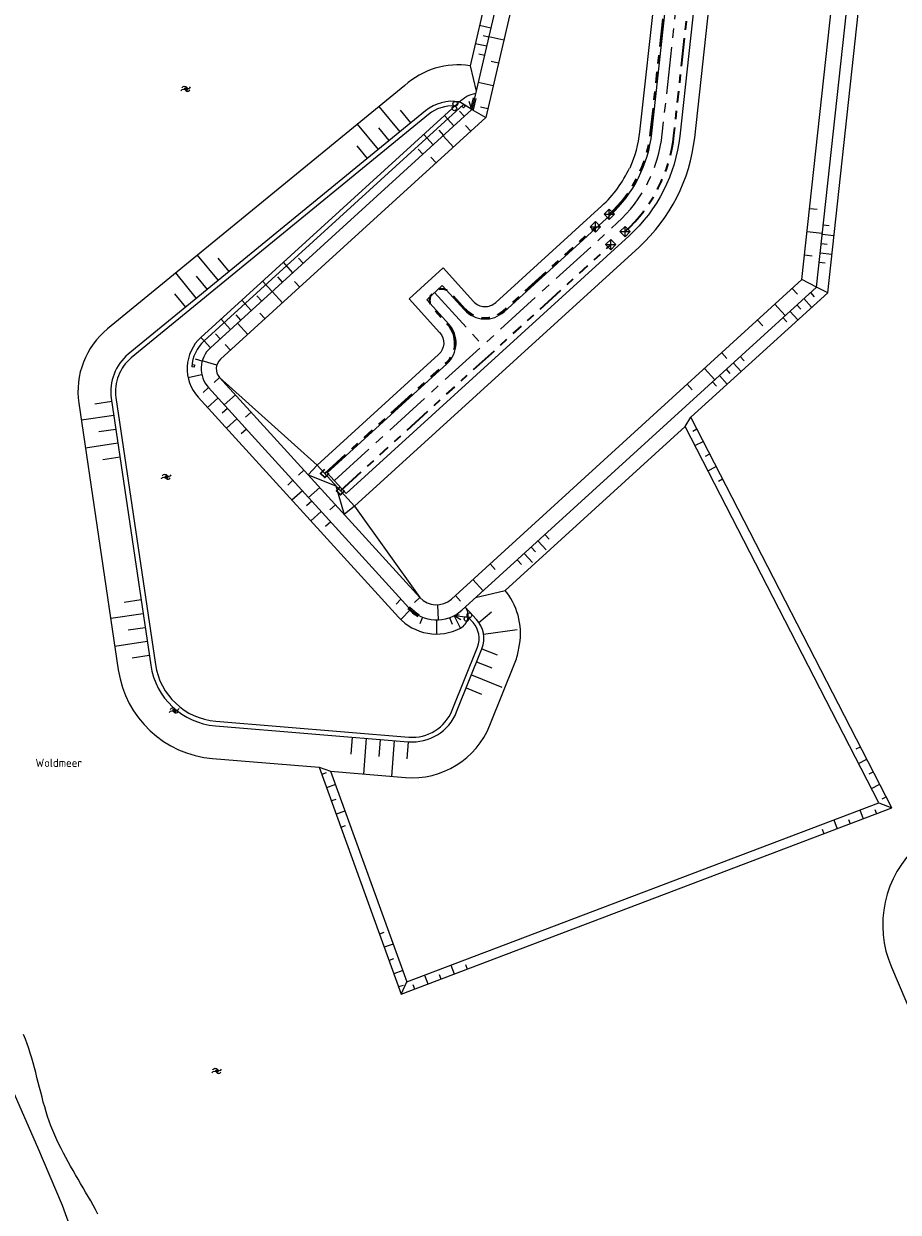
# Model space of a CAD drawing. Header units: metres. Extents: x 239845 to 242720, y 580286 to 584200.
# Tile 40 of 113: x 240107 to 240293, y 583111 to 583364. Entities that reach past the tile are written whole.
import ezdxf

# ---------------------------------------------------------------- set-up
doc = ezdxf.new("R2010")
doc.units = ezdxf.units.M
doc.linetypes.add('AM-AS', pattern=[16, 10, -2, 2, -2])
doc.linetypes.add('RI-DRAINAGE', pattern=[19.200000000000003, 6, -1.8, 1.8, -1.8, 2.4, -1.8, 1.8, -1.8])
for name, color, linetype, lineweight, true_color in [('B-WA-RI-DRAINAGE_AFDEKKAP-G', 9, 'Continuous', 35, 0x808080), ('B-WA-RI-DRAINAGE_DRAIN_PP_100-G', 9, 'RI-DRAINAGE', 35, 0x808080), ('B-WE-GK-BESCHOEIING_DAMWAND_HOUT-G', 9, 'GK-BESCHOEIING', 18, 0x808080), ('B-WE-GK-BESCHOEIING_TYPE_3-G', 9, 'Continuous', 0, 0x808080), ('B-WE-GK-BESCHOEIING_TYPE_5-G', 9, 'Continuous', 18, 0x808080), ('B-WE-GW-TALUD_ARCERING-G', 9, 'Continuous', 0, 0x808080), ('B-WE-OG-TOPOGRAFIE-S', 9, 'Continuous', 9, 0x808080), ('B-WE-OG-TOPOGRAFIE-S @ 0.2', 9, 'Continuous', 9, 0x808080), ('B-WE-OG-TOPOGRAFIE-S @ 0.5', 9, 'Continuous', 9, 0x808080), ('GBKN', 9, 'Continuous', 0, 0x808080)]:
    doc.layers.add(name, color=color, linetype=linetype, lineweight=lineweight, true_color=true_color)
for name, color, linetype, lineweight in [('B-WE-GW-GRONDWERK-G', 3, 'Continuous', 18), ('B-WE-GW-GRONDWERK_BODEM_MEER-G', 150, 'Continuous', 18), ('B-WE-GW-GRONDWERK_INSTEEK_SLEUF-G', 7, 'Continuous', 18), ('B-WE-GW-GRONDWERK_INSTEEK_TALUD-G', 70, 'Continuous', 18), ('B-WE-GW-HOOGTELIJN-180', 190, 'Continuous', 18), ('B-WE-GW-HOOGTELIJN-240', 74, 'Continuous', 18), ('B-WE-GW-HOOGTELIJN-260', 44, 'Continuous', 18), ('B-WE-OB-BEKLEDING_STORTSTEEN-G', 30, 'Continuous', 18), ('B-WE-VH-HELLING_KNIKLIJN-G', 30, 'Continuous', 18), ('N-WE-AM_AS_WEG_FASE_1-G', 6, 'AM-AS', 18), ('N-WE-VH-HELLING_AANDUIDING-G', 30, 'Continuous', 18), ('X-XX-AL-T35-ORIENTATIE', 50, 'Continuous', 35)]:
    doc.layers.add(name, color=color, linetype=linetype, lineweight=lineweight)
doc.layers.add('WG-nw-vh-materiaalscheiding', color=7, linetype='Continuous')
doc.styles.add('NLCS-ISO', font='NLCS-ISO.ttf')
doc.linetypes.add('GK-BESCHOEIING', pattern='A,30,-5,[1,NLCS.shx,S=1,R=0,X=0,Y=0],-5', length=40)

# ---------------------------------------------------------------- blocks, each defined once
blk = doc.blocks.new('SOG-TOPOGRAFIE_WATER-SO')
at = {"flags": 128}
for points in [[(-1.912067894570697, 0.4603085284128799), (-1.824502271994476, 0.5985739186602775, -0.5388311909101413), (0.1837699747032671, 0.6342924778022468, 0.6051675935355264), (1.859057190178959, 0.83247287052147, -4.03570463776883)], [(-2.279607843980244, -0.8082764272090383), (-2.192042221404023, -0.6700110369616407, -0.5388311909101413), (-0.1837699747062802, -0.6342924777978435, 0.6051675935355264), (1.491517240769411, -0.4361120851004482, -4.03570463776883)]]:
    blk.add_lwpolyline(points, format="xyb", dxfattribs=at)
blk = doc.blocks.new('*U51')
at = {"layer": 'B-WE-OG-TOPOGRAFIE-S @ 0.2', "xscale": 0.2, "yscale": 0.2, "zscale": 0.2}
blk.add_blockref('SOG-TOPOGRAFIE_WATER-SO', (240141.5137158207, 583350.4302695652), dxfattribs=at)
at = {"layer": 'B-WE-OG-TOPOGRAFIE-S @ 0.5', "xscale": 0.5, "yscale": 0.5, "zscale": 0.5}
blk.add_blockref('SOG-TOPOGRAFIE_WATER-SO', (240141.5137158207, 583350.4302695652), dxfattribs=at)
blk = doc.blocks.new('*U52')
at = {"layer": 'B-WE-OG-TOPOGRAFIE-S @ 0.2', "xscale": 0.2, "yscale": 0.2, "zscale": 0.2}
blk.add_blockref('SOG-TOPOGRAFIE_WATER-SO', (240139.0312440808, 583217.8430563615), dxfattribs=at)
at = {"layer": 'B-WE-OG-TOPOGRAFIE-S @ 0.5', "xscale": 0.5, "yscale": 0.5, "zscale": 0.5}
blk.add_blockref('SOG-TOPOGRAFIE_WATER-SO', (240139.0312440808, 583217.8430563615), dxfattribs=at)
blk = doc.blocks.new('*U53')
at = {"layer": 'B-WE-OG-TOPOGRAFIE-S @ 0.2', "xscale": 0.2, "yscale": 0.2, "zscale": 0.2}
blk.add_blockref('SOG-TOPOGRAFIE_WATER-SO', (240148.1135756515, 583140.955171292), dxfattribs=at)
at = {"layer": 'B-WE-OG-TOPOGRAFIE-S @ 0.5', "xscale": 0.5, "yscale": 0.5, "zscale": 0.5}
blk.add_blockref('SOG-TOPOGRAFIE_WATER-SO', (240148.1135756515, 583140.955171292), dxfattribs=at)
blk = doc.blocks.new('*U63')
at = {"layer": 'B-WE-OG-TOPOGRAFIE-S @ 0.2', "xscale": 0.2, "yscale": 0.2, "zscale": 0.2}
blk.add_blockref('SOG-TOPOGRAFIE_WATER-SO', (240137.3504844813, 583267.6881726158), dxfattribs=at)
at = {"layer": 'B-WE-OG-TOPOGRAFIE-S @ 0.5', "xscale": 0.5, "yscale": 0.5, "zscale": 0.5}
blk.add_blockref('SOG-TOPOGRAFIE_WATER-SO', (240137.3504844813, 583267.6881726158), dxfattribs=at)
blk = doc.blocks.new('Beeindiging drain')
for points in [[(1.575000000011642, 1.574999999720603), (-1.575000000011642, -1.574999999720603)], [(1.575000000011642, -1.574999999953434), (-1.575000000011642, 1.574999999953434)]]:
    blk.add_lwpolyline(points)
blk.add_lwpolyline([(-1.575000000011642, -1.574999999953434), (1.575000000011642, -1.574999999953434), (1.575000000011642, 1.574999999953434), (-1.575000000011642, 1.574999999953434)], close=True)

msp = doc.modelspace()

# ---------------------------------------------------------------- linework, layer by layer
at = {"layer": 'B-WA-RI-DRAINAGE_AFDEKKAP-G', "flags": 128}
for points in [[(240171.9434624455, 583268.4058879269), (240171.0538528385, 583267.5277679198), (240170.1757328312, 583268.4173775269), (240171.0653424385, 583269.295497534)], [(240175.3099256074, 583264.695776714), (240174.4073178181, 583263.8310228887), (240173.5425639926, 583264.7336306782), (240174.4451717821, 583265.5983845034)]]:
    msp.add_lwpolyline(points, dxfattribs=at)
at = {"layer": 'B-WA-RI-DRAINAGE_DRAIN_PP_100-G', "flags": 128}
for points in [[(240231.783974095, 583323.6998106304, 0.1828845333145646), (240240.6063951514, 583341.0520003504), (240248.9091334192, 583417.2037182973)], [(240235.1504416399, 583320.0029340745, 0.1828845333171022), (240245.576939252, 583340.5100673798), (240253.8668879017, 583416.5444804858)], [(240171.0561693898, 583268.3995644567), (240196.9673525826, 583291.9949309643, 0.4142135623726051), (240197.3473229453, 583300.1177766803), (240194.1491787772, 583303.6298094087, -0.4142135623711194), (240194.3143832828, 583307.1614814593, -0.4142135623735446), (240197.8460553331, 583306.9962769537), (240201.044199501, 583303.4842442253, 0.4142135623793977), (240209.1670452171, 583303.1042738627), (240228.7878478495, 583320.9714637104)]]:
    msp.add_lwpolyline(points, format="xyb", dxfattribs=at)
msp.add_lwpolyline([(240174.4226369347, 583264.7026879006), (240232.0939112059, 583317.2195816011)], dxfattribs=at)
at = {"layer": 'B-WE-GK-BESCHOEIING_DAMWAND_HOUT-G', "ltscale": 0.5, "flags": 128}
for points in [[(240276.0014922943, 583308.1750401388), (240290.8028787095, 583443.9315781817), (240301.6968138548, 583449.3382452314, 0.3948413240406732), (240305.7664829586, 583460.2158604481), (240299.0526319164, 583476.3608493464), (240328.0942390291, 583488.4377250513), (240347.286898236, 583490.7476401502), (240358.5267954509, 583423.1046846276), (240339.5470516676, 583416.4656195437, 0.4142135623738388), (240335.5577552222, 583408.1839823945), (240371.877561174, 583304.3530058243), (240327.6678629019, 583193.7072296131), (240326.0318199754, 583189.6126248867, 0.2045114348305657), (240326.1783686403, 583183.3326978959, 0.2045114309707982), (240330.8148475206, 583179.0945350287)], [(240276.0014922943, 583308.1750401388), (240290.8028787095, 583443.9315781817), (240301.6968138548, 583449.3382452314, 0.3948413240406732), (240305.7664829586, 583460.2158604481), (240299.0526319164, 583476.3608493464), (240328.0942390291, 583488.4377250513), (240347.286898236, 583490.7476401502), (240358.5267954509, 583423.1046846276), (240339.5470516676, 583416.4656195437, 0.4142135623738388), (240335.5577552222, 583408.1839823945), (240371.877561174, 583304.3530058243), (240327.6678629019, 583193.7072296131), (240326.0318199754, 583189.6126248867, 0.2045114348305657), (240326.1783686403, 583183.3326978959, 0.2045114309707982), (240330.8148475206, 583179.0945350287)], [(240243.1532628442, 583431.3017560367), (240240.4062250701, 583406.1062555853), (240222.3328023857, 583408.0767810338, 0.3794736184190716), (240215.8386409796, 583403.4720959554), (240202.4721136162, 583346.035577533)], [(240243.1532628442, 583431.3017560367), (240240.4062250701, 583406.1062555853), (240222.3328023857, 583408.0767810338, 0.3794736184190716), (240215.8386409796, 583403.4720959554), (240202.4721136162, 583346.035577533)], [(240189.0069266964, 583239.7755743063, 0.4142135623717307), (240200.3082772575, 583239.2469198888), (240276.0014922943, 583308.1750401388)], [(240189.0069266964, 583239.7755743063, 0.4142135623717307), (240200.3082772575, 583239.2469198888), (240276.0014922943, 583308.1750401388)], [(240188.8013955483, 583239.6290013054, 0.0608181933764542), (240190.926733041, 583237.899091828, 0.0608181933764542)], [(240188.8013955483, 583239.6290013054, 0.0608181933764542), (240190.926733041, 583237.899091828, 0.0608181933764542)], [(240189.161697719, 583239.9756745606, 0.06081819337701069), (240191.1930459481, 583238.3222672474)], [(240189.161697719, 583239.9756745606, 0.06081819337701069), (240191.1930459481, 583238.3222672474)]]:
    msp.add_lwpolyline(points, format="xyb", dxfattribs=at)
for points in [[(240202.2196904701, 583346.1029144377), (240202.7893128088, 583348.5192820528)], [(240202.2196904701, 583346.1029144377), (240202.7893128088, 583348.5192820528)], [(240203.2782812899, 583348.4142923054), (240202.7139666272, 583345.976980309)], [(240203.2782812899, 583348.4142923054), (240202.7139666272, 583345.976980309)]]:
    msp.add_lwpolyline(points, dxfattribs=at)
at = {"layer": 'B-WE-GK-BESCHOEIING_TYPE_3-G', "ltscale": 0.5}
msp.add_lwpolyline([(240200.6952472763, 583347.1225051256), (240145.3026926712, 583296.6806701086, 0.1989123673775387), (240142.6977791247, 583291.1394827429)], format="xyb", dxfattribs=at)
at = {"layer": 'B-WE-GK-BESCHOEIING_TYPE_3-G', "ltscale": 0.5, "flags": 128}
for points in [[(240200.6952472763, 583347.1225051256), (240201.0341847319, 583346.7403472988), (240200.656886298, 583346.4066902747), (240200.323115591, 583346.7836327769)], [(240142.7415313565, 583291.6408829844), (240143.2497776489, 583291.5898054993), (240143.198691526, 583291.0887353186), (240142.6977791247, 583291.1394827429)]]:
    msp.add_lwpolyline(points, dxfattribs=at)
at = {"layer": 'B-WE-GK-BESCHOEIING_TYPE_5-G', "flags": 128}
msp.add_lwpolyline([(240198.8294102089, 583346.7759206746, 0.1904006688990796), (240193.2291502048, 583344.984943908), (240129.7791114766, 583293.0615872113, 0.2638220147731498), (240126.5045083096, 583284.595966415), (240134.9230756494, 583227.6627065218, 0.3485120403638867), (240147.7987737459, 583215.5882490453), (240188.9793825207, 583212.1790446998, 0.3295223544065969), (240198.2817022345, 583217.9341209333), (240203.6569454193, 583231.3870052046, 0.2872246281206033), (240202.7107354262, 583236.6086674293), (240201.6427683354, 583237.7814523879)], format="xyb", dxfattribs=at)
msp.add_lwpolyline([(240123.54, 583088.8199999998), (240115.1039999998, 583112.2489999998), (240109.8199999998, 583124.622), (240103.6090000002, 583138.9440000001), (240101.2719999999, 583142.3650000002), (240097.9619999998, 583144.2280000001), (240089.5929999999, 583147.176), (240081.8489999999, 583148.9960000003), (240073.821, 583150.06), (240059.7769999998, 583151.1919999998), (240047.7009999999, 583151.9040000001), (240043.3659999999, 583152.335), (240040.96, 583153.2259999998), (240039.2930000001, 583153.852), (240028.0099999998, 583157.8939999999), (240024.3470000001, 583158.5860000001), (240018.8089999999, 583158.2069999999), (240010.9219999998, 583154.6140000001), (240005.648, 583150.81), (240004.6189999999, 583149.7009999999), (239991.9279999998, 583133.1289999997), (239974.1630000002, 583110.4750000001)], dxfattribs=at)
at = {"layer": 'B-WE-GK-BESCHOEIING_TYPE_5-G'}
for centre in [(240198.7233810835, 583346.2872921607), (240198.9216883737, 583347.265198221), (240201.3113718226, 583237.3954009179), (240201.9495662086, 583238.1624302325)]:
    msp.add_circle(centre, 0.5, dxfattribs=at)
at = {"layer": 'B-WE-GW-GRONDWERK-G', "flags": 128}
for points in [[(240202.0758884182, 583355.3626468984), (240203.3775151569, 583349.9261252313)], [(240202.4721136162, 583346.035577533), (240205.4172789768, 583344.30839073)], [(240278.3842235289, 583306.9635816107), (240276.0014922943, 583308.1750401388), (240272.8944107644, 583309.7547820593)], [(240144.6293991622, 583297.4200454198), (240145.3026926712, 583296.6806701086), (240146.6492796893, 583295.2019194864)], [(240203.2657785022, 583241.9400939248), (240209.5641235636, 583243.4151700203)], [(240200.0596970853, 583235.4354974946), (240198.6584876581, 583238.0881588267)]]:
    msp.add_lwpolyline(points, dxfattribs=at)
for points in [[(240199.8068141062, 583347.6659689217, 0.2169431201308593), (240192.5958416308, 583345.758843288)], [(240204.585562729, 583231.0159662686, 0.287224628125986), (240203.4501107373, 583237.2819609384), (240201.0476525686, 583239.9202133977)]]:
    msp.add_lwpolyline(points, format="xyb", dxfattribs=at)
at = {"layer": 'B-WE-GW-GRONDWERK_BODEM_MEER-G', "flags": 128}
for points in [[(240209.5641235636, 583243.4151700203), (240247.9793397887, 583278.397019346), (240249.2026871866, 583280.390150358), (240278.3842235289, 583306.9635816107), (240286.3113478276, 583379.6702133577), (240286.6772854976, 583381.6426147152), (240293.2800734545, 583442.2025926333), (240302.8748996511, 583446.9645110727, 0.3658249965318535), (240308.5938258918, 583460.1692928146), (240307.7352387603, 583461.9924507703), (240302.3209218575, 583475.0124128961)], [(240197.4001788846, 583439.5568332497), (240240.428629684, 583429.3773311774), (240238.191919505, 583408.862494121), (240222.6037688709, 583410.5620530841, 0.3794736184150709), (240213.403706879, 583404.038749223), (240202.0758884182, 583355.3626468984)], [(240169.8704847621, 583205.7336384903), (240172.3065898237, 583204.8797379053), (240188.2657194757, 583203.5585351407, 0.3295223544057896), (240206.314241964, 583214.7246341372), (240211.6901851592, 583228.1792703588, 0.05335484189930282), (240212.498744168, 583231.1262357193, 0.2191954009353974), (240209.8657168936, 583243.0839761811), (240209.5641235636, 583243.4151700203)], [(240327.5725532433, 583200.2065308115), (240321.6353863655, 583202.5787890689, 0.2872246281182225), (240310.147729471, 583200.4971270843), (240297.6481639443, 583189.1147124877, 0.3190462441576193), (240291.9783544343, 583163.0845431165), (240306.0587494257, 583130.0769065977, 0.07584659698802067), (240309.712377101, 583124.1788985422, 0.07584659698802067)]]:
    msp.add_lwpolyline(points, format="xyb", dxfattribs=at)
for points in [[(240169.870484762, 583205.7336384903), (240187.3747672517, 583157.3777003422), (240292.0933773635, 583197.082418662), (240249.2026871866, 583280.390150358)], [(240172.3065898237, 583204.8797379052), (240188.5642453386, 583159.9676322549), (240289.2899085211, 583198.1583996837), (240247.9793397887, 583278.397019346)], [(240289.2899085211, 583198.1583996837), (240292.0933773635, 583197.082418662)], [(240187.3747672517, 583157.3777003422), (240188.5642453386, 583159.9676322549)]]:
    msp.add_lwpolyline(points, dxfattribs=at)
at = {"layer": 'B-WE-GW-GRONDWERK_INSTEEK_SLEUF-G'}
msp.add_line((240207.5511407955, 583304.8787746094), (240230.1680696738, 583325.4743113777), dxfattribs=at)
at = {"layer": 'B-WE-GW-GRONDWERK_INSTEEK_SLEUF-G', "flags": 128}
msp.add_lwpolyline([(240177.4187930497, 583261.412467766), (240238.1465977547, 583316.7127139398, 0.1828845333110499), (240250.0007235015, 583340.0277470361), (240263.352938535, 583462.4926592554, -0.2735588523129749), (240267.6239053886, 583468.1973700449), (240268.6497754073, 583468.6239753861), (240268.6889948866, 583468.6077941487)], format="xyb", dxfattribs=at)
for points in [[(240238.3199448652, 583341.3012895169), (240241.6104905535, 583371.4817792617), (240241.2384872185, 583371.9448273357), (240244.122651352, 583398.39803428), (240244.5561977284, 583402.3744695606), (240247.9488918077, 583433.4918520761)], [(240236.2115255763, 583333.6089515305), (240236.0791018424, 583333.5597142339)], [(240202.818700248, 583305.1001486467), (240196.3214178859, 583312.2351204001), (240189.0755398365, 583305.6368440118), (240195.5728221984, 583298.5018722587)], [(240195.3514481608, 583293.7694317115), (240169.4402649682, 583270.1740652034), (240167.5046727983, 583268.1409683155)], [(240177.4053267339, 583261.4018570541), (240175.213883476, 583259.6751210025)]]:
    msp.add_lwpolyline(points, dxfattribs=at)
at = {"layer": 'B-WE-GW-GRONDWERK_INSTEEK_SLEUF-G'}
for centre, radius, start, end in [((240213.2684025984, 583344.0326316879), 25.2, 335.5664195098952, 353.7776818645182), ((240213.2684025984, 583344.0326316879), 25.1, 312.32177117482, 335.3390547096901), ((240205.2956075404, 583307.3556819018), 3.350000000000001, 222.3217711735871, 312.32177117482)]:
    msp.add_arc(centre, radius, start, end, dxfattribs=at)
at = {"layer": 'B-WE-GW-GRONDWERK_INSTEEK_SLEUF-G', "extrusion": (0, 0, -1)}
msp.add_arc((-240193.095914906, 583296.2463390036), 3.35, 137.6782288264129, 227.6782288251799, dxfattribs=at)
at = {"layer": 'B-WE-GW-GRONDWERK_INSTEEK_TALUD-G', "flags": 128}
msp.add_lwpolyline([(240246.706184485, 583433.811206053), (240243.2936795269, 583402.512120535), (240221.9794620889, 583404.8359862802, 0.3794736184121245), (240219.0137950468, 583402.7331800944), (240205.4172789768, 583344.30839073), (240148.8072477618, 583292.7578912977, 0.4142135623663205), (240148.6255228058, 583288.8730520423), (240191.3661947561, 583241.9375072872, 0.414213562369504), (240198.0763716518, 583241.6236187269), (240272.8944107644, 583309.7547820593), (240287.7554617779, 583446.0585566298), (240300.247546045, 583452.258386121, 0.3948413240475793), (240302.7563773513, 583458.9641159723), (240294.7907818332, 583478.1192104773)], format="xyb", dxfattribs=at)
at = {"layer": 'B-WE-GW-HOOGTELIJN-180'}
msp.add_lwpolyline([(240202.4721136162, 583346.035577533), (240146.6492796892, 583295.2019194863, 0.4142135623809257), (240146.2527888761, 583286.7259065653), (240189.0069266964, 583239.7755743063)], format="xyb", dxfattribs=at)
at = {"layer": 'B-WE-GW-HOOGTELIJN-240'}
msp.add_lwpolyline([(240199.8068141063, 583347.6659689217, -0.1449578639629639), (240203.2846433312, 583349.5270511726, 7.532326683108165)], format="xyb", dxfattribs=at)
for points in [[(240199.8068141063, 583347.6659689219), (240144.6293991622, 583297.4200454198)], [(240202.4721136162, 583346.035577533), (240199.8068141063, 583347.6659689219)]]:
    msp.add_lwpolyline(points, dxfattribs=at)
at = {"layer": 'B-WE-GW-HOOGTELIJN-260'}
msp.add_lwpolyline([(240192.5958416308, 583345.758843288), (240129.1458029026, 583293.8354865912, 0.2638220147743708), (240125.5152646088, 583284.4496896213), (240133.9338319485, 583227.5164297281, 0.3485120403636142), (240147.7162693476, 583214.5916583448), (240188.8968781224, 583211.1824539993, 0.3295223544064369), (240199.2103195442, 583217.5630819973), (240204.5855627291, 583231.0159662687)], format="xyb", dxfattribs=at)
at = {"layer": 'B-WE-GW-TALUD_ARCERING-G'}
for points in [[(240204.0884699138, 583364.0473166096), (240206.5234039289, 583363.4806629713)], [(240203.1818240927, 583360.1514221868), (240205.6167581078, 583359.5847685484)], [(240204.8526140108, 583361.816042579), (240206.0700810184, 583361.5327157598)], [(240206.0986969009, 583361.6191552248), (240209.2738508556, 583360.8802388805)], [(240203.9459681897, 583357.9201481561), (240205.1634351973, 583357.6368213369)], [(240206.5880340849, 583356.3716681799), (240208.1405435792, 583356.0103708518)], [(240203.832082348, 583351.8794191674), (240207.0072363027, 583351.1405028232)], [(240202.4721136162, 583346.0355775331), (240201.9156999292, 583347.7693624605)], [(240187.1422177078, 583341.2959545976), (240182.7090576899, 583346.7132502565)], [(240189.4639158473, 583343.1958803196), (240187.2473358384, 583345.9045281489)], [(240196.6112842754, 583344.7560401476), (240198.6311648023, 583342.5379142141)], [(240199.8393504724, 583345.6668577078), (240200.8492907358, 583344.557794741)], [(240204.3214195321, 583346.6319321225), (240205.8739290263, 583346.2706347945)], [(240182.4988214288, 583337.4961031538), (240178.0656614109, 583342.9133988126)], [(240184.8205195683, 583339.3960288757), (240182.6039395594, 583342.1046767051)], [(240201.1178348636, 583342.5977739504), (240202.2153032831, 583341.3925921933)], [(240192.1750324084, 583340.7162790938), (240194.1949129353, 583338.4981531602)], [(240195.4030986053, 583341.6270966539), (240196.4130388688, 583340.5180336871)], [(240196.3234898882, 583340.4364881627), (240198.5184267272, 583338.0261246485)], [(240180.1771232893, 583335.5961774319), (240177.9605432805, 583338.3048252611)], [(240190.9668467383, 583337.5873356), (240191.9767870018, 583336.4782726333)], [(240193.7240817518, 583335.8648388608), (240194.8215501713, 583334.6596571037)], [(240276.1646915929, 583324.7106447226), (240274.5442942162, 583324.887314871)], [(240277.2431559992, 583319.5634304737), (240274.0023612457, 583319.9167707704)], [(240279.7017367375, 583319.092094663), (240277.2164646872, 583319.3630611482)], [(240278.6758739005, 583321.2157955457), (240277.4332378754, 583321.3512787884)], [(240278.2423275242, 583317.2393602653), (240276.999691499, 583317.374843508)], [(240148.3597150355, 583309.5588940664), (240143.9265550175, 583314.9761897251)], [(240150.6814131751, 583311.4588197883), (240148.3524129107, 583314.3048445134)], [(240166.475196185, 583313.2558911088), (240165.4652559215, 583314.3649540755)], [(240275.0808256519, 583314.7695565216), (240273.4604282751, 583314.9462266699)], [(240279.2729774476, 583315.1151257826), (240276.7877053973, 583315.3860922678)], [(240164.2570702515, 583311.2360105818), (240162.2371897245, 583313.4541365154)], [(240277.8135682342, 583313.2623913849), (240276.5709322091, 583313.3978746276)], [(240143.7163187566, 583305.7590426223), (240139.2831587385, 583311.176338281)], [(240146.038016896, 583307.6589683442), (240143.7090166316, 583310.5049930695)], [(240159.8208183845, 583307.196249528), (240157.8009378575, 583309.4143754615)], [(240162.038944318, 583309.2161300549), (240161.0290040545, 583310.3251930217)], [(240165.712631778, 583308.1523535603), (240164.6151633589, 583309.3575353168)], [(240141.394620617, 583303.8591169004), (240139.0656203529, 583306.7051416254)], [(240157.602692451, 583305.176369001), (240156.5927521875, 583306.2854319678)], [(240162.0157552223, 583304.7858860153), (240159.8208183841, 583307.1962495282)], [(240271.9123424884, 583306.6559225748), (240270.8148740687, 583307.861104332)], [(240275.6000022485, 583306.118817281), (240274.758941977, 583307.0435429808)], [(240155.3845665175, 583303.1564884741), (240153.3646859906, 583305.3746144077)], [(240269.3129343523, 583302.0842732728), (240267.1179975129, 583304.4946367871)], [(240272.6408800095, 583303.4274244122), (240271.799819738, 583304.3521501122)], [(240274.9615014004, 583303.848395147), (240273.2793808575, 583305.6978465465)], [(240150.9483146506, 583299.1167274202), (240148.9284341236, 583301.3348533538)], [(240153.1664405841, 583301.1366079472), (240152.1565003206, 583302.245670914)], [(240158.3188786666, 583301.4194184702), (240157.2214102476, 583302.6246002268)], [(240269.6849901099, 583300.7324604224), (240268.8439298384, 583301.6571861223)], [(240272.005611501, 583301.1534311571), (240270.323490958, 583303.0028825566)], [(240154.6220021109, 583298.0529509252), (240152.4270652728, 583300.4633144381)], [(240264.5185893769, 583299.922987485), (240263.4211209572, 583301.1281692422)], [(240148.7301887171, 583297.0968468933), (240147.7202484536, 583298.2059098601)], [(240150.9251255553, 583294.6864833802), (240149.8276571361, 583295.8916651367)], [(240256.8739424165, 583292.9615822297), (240255.7764739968, 583294.1667639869)], [(240144.9142197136, 583292.3939925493), (240143.4705144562, 583292.8010737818)], [(240148.0309602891, 583291.5351230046), (240144.9256615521, 583292.4340381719)], [(240259.9231013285, 583290.1540548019), (240258.2409807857, 583292.0035062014)], [(240260.5616021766, 583292.4244769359), (240259.7205419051, 583293.3492026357)], [(240144.7714722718, 583289.4640350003), (240141.8991680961, 583288.832240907)], [(240148.6276364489, 583288.8707309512), (240147.4446359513, 583287.793461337)], [(240254.2745342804, 583288.3899329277), (240252.079597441, 583290.800296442)], [(240256.9672114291, 583287.459090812), (240255.2850908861, 583289.3085422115)], [(240257.6024799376, 583289.7330840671), (240256.7614196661, 583290.657809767)], [(240146.2616354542, 583286.7161917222), (240145.1525724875, 583285.7062514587)], [(240249.480189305, 583286.2286471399), (240248.3827208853, 583287.4338288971)], [(240254.6465900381, 583287.0381200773), (240253.8055297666, 583287.9628457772)], [(240125.6177202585, 583283.7568004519), (240121.9797640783, 583283.2188656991)], [(240148.2815159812, 583284.4980657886), (240146.0633900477, 583282.4781852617)], [(240151.9941039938, 583285.1738543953), (240149.6281029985, 583283.019315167)], [(240150.3013965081, 583282.2799398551), (240149.1923335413, 583281.2699995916)], [(240155.3605715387, 583281.4769778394), (240154.177571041, 583280.3997082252)], [(240126.0565506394, 583280.7890693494), (240119.1318447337, 583279.7651317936)], [(240152.321277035, 583280.0618139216), (240150.1031511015, 583278.0419333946)], [(240126.4953810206, 583277.8213382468), (240122.8574248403, 583277.283403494)], [(240154.341157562, 583277.843687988), (240153.2320945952, 583276.8337477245)], [(240249.583452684, 583277.4659437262), (240250.4725376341, 583277.9236859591)], [(240126.9342114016, 583274.8536071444), (240120.0095054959, 583273.8296695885)], [(240250.0675944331, 583274.3409466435), (240251.8457643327, 583275.2564311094)], [(240127.3730417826, 583271.8858760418), (240123.7350856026, 583271.3479412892)], [(240252.3299060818, 583272.1314340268), (240253.2189910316, 583272.5891762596)], [(240166.6293912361, 583269.1021562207), (240165.4463907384, 583268.0248866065)], [(240252.8140478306, 583269.006436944), (240254.5922177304, 583269.9219214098)], [(240164.2633902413, 583266.9476169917), (240163.1543272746, 583265.9376767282)], [(240255.0763594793, 583266.7969243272), (240255.9654444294, 583267.2546665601)], [(240166.2832707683, 583264.7294910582), (240164.0651448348, 583262.7096105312)], [(240169.9958587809, 583265.4052796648), (240167.6298577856, 583263.2507404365)], [(240168.3031512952, 583262.5113651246), (240167.1940883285, 583261.5014248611)], [(240173.3623263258, 583261.7084031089), (240172.1793258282, 583260.6311334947)], [(240170.3230318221, 583260.293239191), (240168.1049058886, 583258.2733586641)], [(240172.3429123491, 583258.0751132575), (240171.2338493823, 583257.065172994)], [(240218.3207585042, 583252.1417658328), (240216.6375247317, 583253.9902041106)], [(240218.9578922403, 583254.4125719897), (240218.1162753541, 583255.3367911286)], [(240215.3632572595, 583249.4485917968), (240213.6800234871, 583251.2970300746)], [(240216.0003909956, 583251.7193979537), (240215.1587741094, 583252.6436170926)], [(240207.4341677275, 583247.9404963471), (240206.3366993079, 583249.1456781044)], [(240213.0428897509, 583249.0262239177), (240212.2012728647, 583249.9504430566)], [(240204.8347595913, 583243.3688470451), (240202.6398227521, 583245.7792105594)], [(240131.8728876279, 583241.4542262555), (240128.2349314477, 583240.9162915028)], [(240187.332086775, 583241.614794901), (240186.2835715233, 583240.5383643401)], [(240190.1831942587, 583240.8602376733), (240191.3661947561, 583241.9375072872)], [(240195.3286664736, 583237.1722687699), (240195.1646395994, 583240.3942942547)], [(240200.0404146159, 583241.2075612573), (240198.9429461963, 583242.4127430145)], [(240132.3117180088, 583238.486495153), (240125.3870121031, 583237.4625575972)], [(240189.3597803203, 583239.4119223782), (240187.2739744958, 583237.2556723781)], [(240198.6664543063, 583238.0954134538), (240199.7676626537, 583238.3366688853)], [(240198.6664543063, 583238.0954134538), (240201.6334687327, 583237.7916647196)], [(240198.6664543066, 583238.0954134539), (240200.1021733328, 583237.2453334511)], [(240203.9527733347, 583236.6491228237), (240206.6483577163, 583238.8815709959)], [(240132.75054839, 583235.5187640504), (240129.1125922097, 583234.9808292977)], [(240191.9219291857, 583237.7457238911), (240191.3594291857, 583236.3551866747)], [(240194.9219291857, 583237.151562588), (240194.9219291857, 583234.1619223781)], [(240197.6970815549, 583237.6586877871), (240198.2174226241, 583236.2518313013)], [(240204.9522127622, 583234.1000769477), (240212.1565491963, 583235.1408426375)], [(240133.189378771, 583232.5510329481), (240126.2646728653, 583231.5270953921)], [(240204.585562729, 583231.0159662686), (240207.8357233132, 583229.7173299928)], [(240133.628209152, 583229.5833018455), (240129.990252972, 583229.0453670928)], [(240203.4724459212, 583228.2301143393), (240206.7226065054, 583226.9314780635)], [(240202.3593291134, 583225.4442624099), (240208.8596502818, 583222.8469898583)], [(240201.2462123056, 583222.6584104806), (240204.4963728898, 583221.3597742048)], [(240176.9377897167, 583212.1725067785), (240176.6343787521, 583208.5075319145)], [(240179.9275618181, 583211.9249935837), (240179.2964031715, 583204.301074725)], [(240182.9173339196, 583211.6774803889), (240182.6139229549, 583208.0125055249)], [(240185.907106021, 583211.4299671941), (240185.2759473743, 583203.8060483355)], [(240188.8968781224, 583211.1824539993), (240188.5934671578, 583207.5174791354)], [(240284.4883563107, 583209.6692182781), (240285.3774412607, 583210.126960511)], [(240284.9724980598, 583206.5442211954), (240286.7506679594, 583207.4597056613)], [(240171.3662996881, 583204.5393639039), (240170.4260095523, 583204.1989899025)], [(240287.2348097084, 583204.3347085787), (240288.1238946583, 583204.7924508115)], [(240173.3277118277, 583202.0588674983), (240171.4471315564, 583201.3781194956)], [(240287.7189514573, 583201.2097114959), (240289.4971213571, 583202.1251959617)], [(240173.4085436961, 583198.89762309), (240172.4682535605, 583198.5572490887)], [(240289.981263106, 583199.000198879), (240290.8703480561, 583199.457941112)], [(240175.3699558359, 583196.4171266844), (240173.4893755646, 583195.7363786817)], [(240285.2803558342, 583196.6381526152), (240285.9894124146, 583194.7680620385)], [(240288.4400199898, 583196.7666921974), (240288.7945482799, 583195.8316469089)], [(240175.4507877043, 583193.2558822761), (240174.5104975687, 583192.9155082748)], [(240277.2194765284, 583192.5123527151), (240277.5740048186, 583191.5773074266)], [(240279.6700841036, 583194.5109828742), (240280.3791406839, 583192.6408922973)], [(240282.8297482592, 583194.6395224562), (240283.1842765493, 583193.7044771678)], [(240183.6863949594, 583170.5048489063), (240182.7461048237, 583170.1644749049)], [(240185.6478070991, 583168.0243525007), (240183.7672268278, 583167.343604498)], [(240185.7286389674, 583164.8631080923), (240184.7883488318, 583164.522734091)], [(240187.6900511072, 583162.3826116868), (240185.8094708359, 583161.7018636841)], [(240197.936593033, 583163.5212167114), (240198.6456496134, 583161.6511261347)], [(240201.0962571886, 583163.6497562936), (240201.4507854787, 583162.7147110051)], [(240187.7708829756, 583159.2213672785), (240186.83059284, 583158.8809932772)], [(240189.8757137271, 583159.3954168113), (240190.2302420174, 583158.4603715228)], [(240192.3263213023, 583161.3940469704), (240193.0353778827, 583159.5239563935)], [(240195.4859854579, 583161.5225865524), (240195.840513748, 583160.587541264)]]:
    msp.add_lwpolyline(points, dxfattribs=at)
at = {"layer": 'B-WE-OB-BEKLEDING_STORTSTEEN-G', "flags": 128}
for points in [[(240144.6293991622, 583297.4200454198, 0.4142135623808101), (240144.0346629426, 583284.7060260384), (240186.7888007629, 583237.7556937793)], [(240186.7888007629, 583237.7556937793, 0.3419987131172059), (240200.0596970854, 583235.4354974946, 0.4620154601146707), (240201.0476525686, 583239.9202133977, 0.4706011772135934)]]:
    msp.add_lwpolyline(points, format="xyb", dxfattribs=at)
at = {"layer": 'B-WE-VH-HELLING_KNIKLIJN-G', "flags": 128}
for points in [[(240169.4402649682, 583270.1740652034), (240148.6255228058, 583288.8730520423)], [(240169.4402649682, 583270.1740652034), (240177.4187930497, 583261.412467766)], [(240177.4053267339, 583261.4018570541), (240191.3661947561, 583241.9375072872)]]:
    msp.add_lwpolyline(points, dxfattribs=at)
at = {"layer": 'GBKN'}
msp.add_polyline3d([(240122.6666870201, 583110.4528643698, -4.398554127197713), (240122.1582858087, 583111.3904857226, -4.388306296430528), (240121.6396615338, 583112.32334386, -4.431006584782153), (240121.1126441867, 583113.2522763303, -4.394596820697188), (240120.5790637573, 583114.1781206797, -4.324806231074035), (240120.0407502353, 583115.1017144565, -4.250760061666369), (240119.4995336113, 583116.0238952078, -4.320909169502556), (240118.9572438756, 583116.9455004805, -4.320509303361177), (240118.4157110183, 583117.8673678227, -4.317951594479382), (240117.87676503, 583118.7903347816, -4.317561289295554), (240117.3422359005, 583119.7152389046, -4.361442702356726), (240116.8139536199, 583120.6429177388, -4.394524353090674), (240116.293748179, 583121.5742088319, -4.385515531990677), (240115.7834495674, 583122.5099497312, -4.369881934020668), (240115.2848877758, 583123.4509779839, -4.360264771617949), (240114.7998927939, 583124.3981311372, -4.355987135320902), (240114.3302946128, 583125.3522467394, -4.316680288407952), (240113.8779232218, 583126.3141623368, -4.291634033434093), (240113.4446086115, 583127.2847154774, -4.269328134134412), (240113.0321807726, 583128.2647437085, -4.260389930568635), (240112.6424696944, 583129.2550845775, -4.245847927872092), (240112.2768064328, 583130.256342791, -4.230995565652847), (240111.9335097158, 583131.2677172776, -4.262143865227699), (240111.6097734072, 583132.2878820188, -4.280594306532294), (240111.3027894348, 583133.3155100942, -4.283687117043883), (240111.0097497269, 583134.3492745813, -4.294945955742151), (240110.7278462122, 583135.3878485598, -4.303812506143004), (240110.4542708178, 583136.4299051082, -4.339819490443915), (240110.1862154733, 583137.4741173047, -4.366413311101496), (240109.9208721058, 583138.5191582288, -4.377218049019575), (240109.6554326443, 583139.5637009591, -4.37876534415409), (240109.3870890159, 583140.6064185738, -4.370000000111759), (240109.1130331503, 583141.6459841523, -4.365180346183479), (240108.8304569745, 583142.6810707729, -4.373218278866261), (240108.5365524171, 583143.7103515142, -4.370000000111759), (240108.2285114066, 583144.7324994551, -4.330700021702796), (240107.9035258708, 583145.7461876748, -4.33441164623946), (240107.5587877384, 583146.7500892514, -4.31087698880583), (240107.191488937, 583147.742877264, -4.298863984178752), (240106.7988213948, 583148.7232247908, -4.310881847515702)], dxfattribs=at)
at = {"layer": 'N-WE-AM_AS_WEG_FASE_1-G', "flags": 128}
msp.add_lwpolyline([(240173.1090908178, 583266.8877729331), (240204.7504326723, 583295.7011641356), (240233.4672078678, 583321.8513723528, 0.1828845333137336), (240243.0916672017, 583340.781033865), (240256.3388662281, 583462.2827518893, -0.2735588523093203), (240263.8130582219, 583472.2659957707), (240325.3938787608, 583497.8742175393, -0.1165808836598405), (240348.0962978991, 583501.5840304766), (240390.4959425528, 583498.6054387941)], format="xyb", dxfattribs=at)
msp.add_lwpolyline([(240194.48270666, 583306.9766376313), (240204.7504326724, 583295.7011641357)], dxfattribs=at)
at = {"layer": 'N-WE-VH-HELLING_AANDUIDING-G', "ltscale": 0.75}
msp.add_lwpolyline([(240167.5046727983, 583268.1409683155), (240173.429529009, 583265.7932664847), (240175.213883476, 583259.6751210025)], dxfattribs=at)
at = {"layer": 'WG-nw-vh-materiaalscheiding', "ltscale": 2.5}
msp.add_lwpolyline([(240260.2843551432, 583463.871927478), (240246.8195752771, 583340.3745841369, -0.1828845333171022), (240235.9920585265, 583319.078714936), (240175.6339414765, 583264.1151155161), (240174.624001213, 583265.2241784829), (240171.5941804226, 583268.5513673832), (240197.1356759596, 583291.8100871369, 0.4142135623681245), (240197.5321667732, 583300.2861000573), (240192.8191122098, 583305.461727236), (240196.1463011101, 583308.4915480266), (240200.8593556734, 583303.3159208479, 0.4142135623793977), (240209.3353685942, 583302.9194300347), (240231.9522974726, 583323.5149668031, 0.1828845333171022), (240240.8549223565, 583341.0249037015), (240253.6551013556, 583458.4266077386, 0.4142135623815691)], format="xyb", dxfattribs=at)

# ---------------------------------------------------------------- block references
at = {"layer": 'B-WE-OG-TOPOGRAFIE-S'}
for name in ['*U51', '*U63', '*U52', '*U53']:
    msp.add_blockref(name, (0, 0), dxfattribs=at)
at = {"layer": 'GBKN', "xscale": 0.4999999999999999, "yscale": 0.4999999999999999, "zscale": 0.4999999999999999, "rotation": 225.0968841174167}
for p in [(240231.7839741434, 583323.699782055), (240228.8264728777, 583321.0066203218), (240235.1504356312, 583320.0029420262), (240232.0939112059, 583317.2195816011)]:
    msp.add_blockref('Beeindiging drain', p, dxfattribs=at)

# ---------------------------------------------------------------- texts
at = {"layer": 'X-XX-AL-T35-ORIENTATIE', "insert": (240109.3414221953, 583207.5695994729), "char_height": 1.75, "width": 4.049424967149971, "attachment_point": 1, "style": 'NLCS-ISO', "bg_fill": 3, "box_fill_scale": 1, "bg_fill_color": 256, "bg_fill_transparency": 0}
msp.add_mtext('Woldmeer', dxfattribs=at)

# ---------------------------------------------------------------- next in the draw order: linework, layer by layer
at = {"layer": 'B-WE-GW-GRONDWERK_BODEM_MEER-G', "flags": 128}
msp.add_lwpolyline([(240202.0758884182, 583355.3626468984, 0.225904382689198), (240188.1626816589, 583351.1761389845), (240124.7126428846, 583299.25278225, 0.2638220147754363), (240118.590558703, 583283.4257520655), (240127.0091260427, 583226.4924921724, 0.3485120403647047), (240147.1387385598, 583207.6155234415), (240169.870484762, 583205.7336384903)], format="xyb", dxfattribs=at)

doc.saveas('drawing.dxf')
